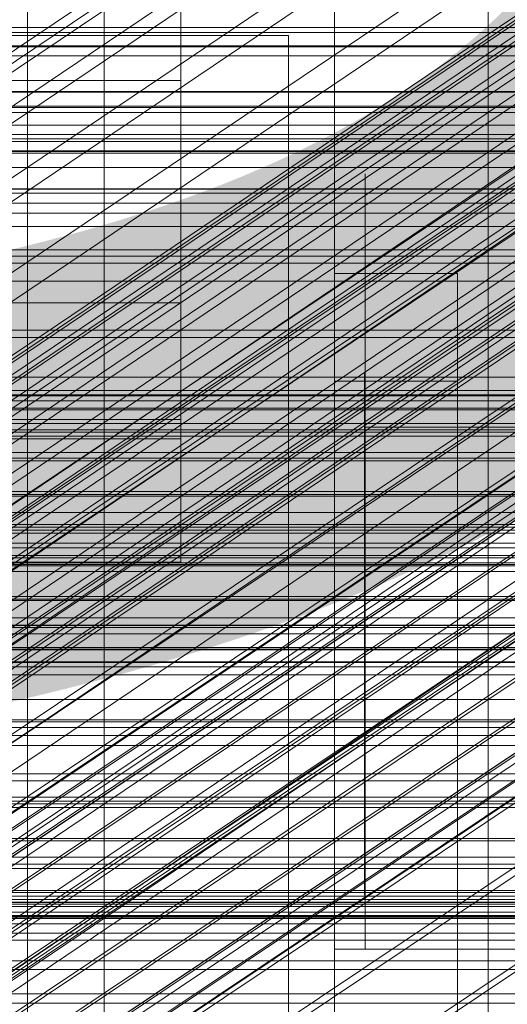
# Model space of a CAD drawing. Header units: millimetres. Extents: x -2233 to 61924, y -68080 to 6847.
# Tile 141 of 256: x 230 to 261, y -34783 to -34719. Entities that reach past the tile are written whole.
import ezdxf

# ---------------------------------------------------------------- set-up
doc = ezdxf.new("R2010")
doc.units = ezdxf.units.MM
for name, color, linetype, lineweight in [('COTAS_O', 1, 'Continuous', 0), ('COTAS_P', 1, 'Continuous', 0), ('frontal_bajante_movil', 7, 'Continuous', 0), ('frontal_briquetadora', 7, 'Continuous', 0), ('frontal_C01', 7, 'Continuous', 0), ('frontal_C02', 7, 'Continuous', 0), ('frontal_C03', 7, 'Continuous', 0), ('frontal_C05', 7, 'Continuous', 0), ('frontal_mezcladora', 7, 'Continuous', 0)]:
    doc.layers.add(name, color=color, linetype=linetype, lineweight=lineweight)
doc.dimstyles.new('R19_100', dxfattribs={"dimtxt": 250, "dimasz": 150, "dimexe": 150, "dimexo": 80, "dimgap": 100, "dimtad": 1, "dimtih": 1, "dimtoh": 1, "dimdsep": 46, "dimcen": 0.09, "dimadec": 0, "dimazin": 0, "dimtfac": 1, "dimtdec": 4, "dimtofl": 0, "dimtmove": 0, "dimatfit": 3, "dimfxl": 1, "dimtolj": 1, "dimtzin": 0, "dimarcsym": 0})

# ---------------------------------------------------------------- blocks, each defined once
blk = doc.blocks.new('DIM_R28_48')
at = {"layer": 'COTAS_P'}
for p, q in [((-1750, -34600), (-1600, -34555)), ((2600, -34600), (2450, -34555)), ((-1750, -35500), (-1750, -34600)), ((-1750, -34600), (2600, -34600)), ((-1750, -34600), (-1600, -34645)), ((2600, -34600), (2450, -34645)), ((2600, -35500), (2600, -34600))]:
    blk.add_line(p, q, dxfattribs=at)
blk.add_text('4350 P', height=250, dxfattribs=at).set_placement((425, -34500))
blk = doc.blocks.new('DIM_R28_50')
at = {"layer": 'COTAS_P'}
for p, q in [((1705.784, -34504.945), (1551.897, -34475.895)), ((-194.216, -34704.945), (1705.784, -34504.945)), ((1705.784, -34504.945), (1561.319, -34565.401)), ((1800, -35400), (1705.784, -34504.945)), ((-194.216, -34704.945), (-49.751, -34644.49)), ((-100, -35600), (-194.216, -34704.945)), ((-194.216, -34704.945), (-40.33, -34733.995))]:
    blk.add_line(p, q, dxfattribs=at)
blk.add_text('1910.5 P', height=250, rotation=6.00901, dxfattribs=at).set_placement((745.315, -34505.495))
blk = doc.blocks.new('DIM_R28_53')
at = {"layer": 'COTAS_P'}
for p, q in [((-150, -32300), (550, -32300)), ((550, -32300), (505, -32450)), ((550, -34900), (550, -32300)), ((550, -32300), (595, -32450)), ((550, -34900), (505, -34750)), ((550, -34900), (595, -34750)), ((-150, -34900), (550, -34900))]:
    blk.add_line(p, q, dxfattribs=at)
blk.add_text('2600 P', height=250, rotation=90, dxfattribs=at).set_placement((450, -33600))
blk = doc.blocks.new('DIM_R28_56')
at = {"layer": 'COTAS_O'}
for p, q in [((-650, -34200), (-500, -34155)), ((650, -34200), (500, -34155)), ((-650, -34900), (-650, -34200)), ((-650, -34200), (650, -34200)), ((-650, -34200), (-500, -34245)), ((650, -34200), (500, -34245)), ((650, -34900), (650, -34200))]:
    blk.add_line(p, q, dxfattribs=at)
blk.add_text('1300 O', height=250, dxfattribs=at).set_placement((0, -34100))
blk = doc.blocks.new('DIM_R28_61')
at = {"layer": 'COTAS_P'}
for p, q in [((-305, -34680), (395, -34680)), ((395, -34680), (350, -34830)), ((395, -36000), (395, -34680)), ((395, -34680), (440, -34830)), ((395, -36000), (350, -35850)), ((395, -36000), (440, -35850)), ((-305, -36000), (395, -36000))]:
    blk.add_line(p, q, dxfattribs=at)
blk.add_text('1320 P', height=250, rotation=90, dxfattribs=at).set_placement((295, -35340))

msp = doc.modelspace()

# ---------------------------------------------------------------- linework, layer by layer
at = {"layer": 'frontal_bajante_movil'}
for p, q in [((235, -34680), (235, -35227.232)), ((235, -35230.051), (235, -34682.819))]:
    msp.add_line(p, q, dxfattribs=at)
at = {"layer": 'frontal_briquetadora'}
for p, q in [((210, -34736), (430, -34736)), ((210, -34736), (320, -34736)), ((210, -34750), (340, -34750)), ((210, -34750), (320, -34750)), ((-490, -34760), (490, -34760)), ((-490, -34760), (340, -34760))]:
    msp.add_line(p, q, dxfattribs=at)
at = {"layer": 'frontal_C01'}
for p, q in [((250, -35948.844), (250, -33373.251)), ((250, -33378.064), (250, -35953.656)), ((146.872, -34776.458), (331.181, -34652.123)), ((148.32, -34776.807), (332.629, -34652.472)), ((146.383, -34777.548), (330.692, -34653.213)), ((150.629, -34778.572), (334.938, -34654.237)), ((146.887, -34780.003), (331.197, -34655.668)), ((141.045, -34800.428), (354.844, -34656.2)), ((141.218, -34800.042), (355.017, -34655.814)), ((141.731, -34800.166), (355.53, -34655.937)), ((142.549, -34800.791), (356.348, -34656.563)), ((141.224, -34801.298), (355.022, -34657.07)), ((153.641, -34781.633), (337.95, -34657.298)), ((143.617, -34801.875), (357.415, -34657.647)), ((141.742, -34802.592), (355.541, -34658.364)), ((144.861, -34803.345), (358.659, -34659.117)), ((148.35, -34783.655), (332.659, -34659.321)), ((142.565, -34804.223), (356.363, -34659.994)), ((359.995, -34660.871), (146.196, -34805.099)), ((157.152, -34785.78), (341.461, -34661.445)), ((143.635, -34806.078), (357.434, -34661.85)), ((147.533, -34807.019), (361.332, -34662.791)), ((144.881, -34808.033), (358.68, -34663.804)), ((150.672, -34788.257), (334.981, -34663.922)), ((148.779, -34808.973), (362.578, -34664.745)), ((146.218, -34809.952), (360.017, -34665.724)), ((149.85, -34810.829), (363.648, -34666.6)), ((345.231, -34666.396), (160.922, -34790.731)), ((147.554, -34811.707), (361.352, -34667.478)), ((150.672, -34812.459), (364.471, -34668.231)), ((148.798, -34813.176), (362.596, -34668.948)), ((153.694, -34793.494), (338.003, -34669.159)), ((151.191, -34813.754), (364.989, -34669.525)), ((149.865, -34814.26), (363.664, -34670.032)), ((151.369, -34814.623), (365.168, -34670.395)), ((150.683, -34814.886), (364.482, -34670.657)), ((151.196, -34815.01), (364.995, -34670.781)), ((164.693, -34796.149), (349.002, -34671.814)), ((157.211, -34799.009), (341.52, -34674.675)), ((168.21, -34801.664), (352.519, -34677.329)), ((160.982, -34804.427), (345.291, -34680.092)), ((171.232, -34806.901), (355.541, -34682.566)), ((164.752, -34809.378), (349.061, -34685.044)), ((173.554, -34811.502), (357.863, -34687.168)), ((168.263, -34813.525), (352.572, -34689.191)), ((175.016, -34815.155), (359.326, -34690.82)), ((171.275, -34816.586), (355.584, -34692.251)), ((175.521, -34817.61), (359.83, -34693.275)), ((173.584, -34818.351), (357.893, -34694.016)), ((175.032, -34818.7), (359.341, -34694.365)), ((-311.15, -34726.722), (311.15, -34726.722)), ((-311.15, -34727.514), (311.15, -34727.514)), ((-311.15, -34727.661), (311.15, -34727.661)), ((-311.15, -34729.982), (311.15, -34729.982)), ((-311.15, -34730.267), (311.15, -34730.267)), ((-311.15, -34733.96), (311.15, -34733.96)), ((-311.15, -34734.362), (311.15, -34734.362)), ((-311.15, -34739.175), (311.15, -34739.175)), ((-311.15, -34739.667), (311.15, -34739.667)), ((-440, -34743.121), (440, -34743.121)), ((-440, -34743.401), (440, -34743.401)), ((-440, -34743.453), (440, -34743.453)), ((-440, -34744.276), (440, -34744.276)), ((-440, -34744.377), (440, -34744.377)), ((311.15, -34745.272), (-311.15, -34745.272)), ((-440, -34745.685), (440, -34745.685)), ((-440, -34745.828), (440, -34745.828)), ((-311.15, -34745.821), (311.15, -34745.821)), ((-440, -34747.533), (440, -34747.533)), ((-440, -34747.708), (440, -34747.708)), ((440, -34749.694), (-440, -34749.694)), ((-440, -34749.888), (440, -34749.888)), ((-311.15, -34751.836), (311.15, -34751.836)), ((-440, -34752.019), (440, -34752.019)), ((-440, -34752.221), (440, -34752.221)), ((-311.15, -34752.404), (311.15, -34752.404)), ((-440, -34754.352), (440, -34754.352)), ((-440, -34754.547), (440, -34754.547)), ((-440, -34756.533), (440, -34756.533)), ((-440, -34756.707), (440, -34756.707)), ((-440, -34758.412), (440, -34758.412)), ((-440, -34758.555), (440, -34758.555)), ((-311.15, -34758.419), (311.15, -34758.419)), ((-311.15, -34758.968), (311.15, -34758.968)), ((-440, -34759.864), (440, -34759.864)), ((-440, -34759.964), (440, -34759.964)), ((-440, -34760.787), (440, -34760.787)), ((-440, -34760.839), (440, -34760.839)), ((-440, -34761.12), (440, -34761.12)), ((-311.15, -34764.573), (311.15, -34764.573)), ((-311.15, -34765.066), (311.15, -34765.066)), ((-311.15, -34769.878), (311.15, -34769.878)), ((-311.15, -34770.281), (311.15, -34770.281)), ((-311.15, -34773.974), (311.15, -34773.974)), ((-311.15, -34774.258), (311.15, -34774.258)), ((-311.15, -34776.58), (311.15, -34776.58)), ((-311.15, -34776.727), (311.15, -34776.727)), ((-311.15, -34777.519), (311.15, -34777.519))]:
    msp.add_line(p, q, dxfattribs=at)
at = {"layer": 'frontal_C02'}
for p, q in [((250, -35767.183), (250, -32921.727)), ((250, -32926.497), (250, -35771.953)), ((146.872, -34805.433), (331.181, -34682.179)), ((148.32, -34805.591), (332.629, -34682.337)), ((146.383, -34806.716), (330.692, -34683.462)), ((150.629, -34807.179), (334.938, -34683.924)), ((141.045, -34829.397), (354.844, -34686.421)), ((141.218, -34828.942), (355.017, -34685.967)), ((141.731, -34828.998), (355.53, -34686.023)), ((146.887, -34809.352), (331.197, -34686.098)), ((142.549, -34829.561), (356.348, -34686.585)), ((153.641, -34810.088), (337.95, -34686.833)), ((141.224, -34830.331), (355.022, -34687.355)), ((143.617, -34830.591), (357.415, -34687.616)), ((141.742, -34831.681), (355.541, -34688.705)), ((144.861, -34832.02), (358.659, -34689.045)), ((148.35, -34813.162), (332.659, -34689.907)), ((142.565, -34833.354), (356.363, -34690.379)), ((359.995, -34690.774), (146.196, -34833.75)), ((157.152, -34814.12), (341.461, -34690.866)), ((143.635, -34835.238), (357.434, -34692.262)), ((147.533, -34835.662), (361.332, -34692.687)), ((144.881, -34837.202), (358.68, -34694.227)), ((148.779, -34837.627), (362.578, -34694.652)), ((150.672, -34817.885), (334.981, -34694.63)), ((345.231, -34695.747), (160.922, -34819.001)), ((146.218, -34839.115), (360.017, -34696.139)), ((149.85, -34839.51), (363.648, -34696.535)), ((147.554, -34840.844), (361.352, -34697.869)), ((150.672, -34841.184), (364.471, -34698.209)), ((148.798, -34842.273), (362.596, -34699.298)), ((151.191, -34842.534), (364.989, -34699.558)), ((153.694, -34823.2), (338.003, -34699.946)), ((149.865, -34843.304), (363.664, -34700.329)), ((151.369, -34843.468), (365.168, -34700.492)), ((150.683, -34843.866), (364.482, -34700.891)), ((151.196, -34843.922), (364.995, -34700.947)), ((164.693, -34824.398), (349.002, -34701.144)), ((157.211, -34828.745), (341.52, -34705.491)), ((168.21, -34829.943), (352.519, -34706.689)), ((160.982, -34834.142), (345.291, -34710.888)), ((171.232, -34835.259), (355.541, -34712.004)), ((164.752, -34839.023), (349.061, -34715.769)), ((173.554, -34839.982), (357.863, -34716.728)), ((168.263, -34843.056), (352.572, -34719.801)), ((430, -34772.309), (-430, -34772.309)), ((430, -34777.309), (-430, -34777.309))]:
    msp.add_line(p, q, dxfattribs=at)
at = {"layer": 'frontal_C03'}
for p, q in [((-1250, -34719.469), (1250, -34719.469)), ((1250, -34719.787), (-1250, -34719.787)), ((1250, -34720.669), (-1250, -34720.669)), ((-1250, -34720.737), (1250, -34720.737)), ((1250, -34721.322), (-1250, -34721.322)), ((1250, -34723.63), (-1250, -34723.63)), ((-1250, -34723.689), (1250, -34723.689)), ((-1250, -34724.585), (1250, -34724.585)), ((-1250, -34724.687), (1250, -34724.687)), ((1500, -34725.842), (-1500, -34725.842)), ((-1250, -34726.441), (1250, -34726.441)), ((-1250, -34726.905), (1250, -34726.905)), ((-1250, -34727.538), (1250, -34727.538)), ((1250, -34728.596), (-1250, -34728.596)), ((1250, -34730.904), (-1250, -34730.904)), ((1250, -34731.557), (-1250, -34731.557)), ((1250, -34732.439), (-1250, -34732.439)), ((-1500, -34734.825), (1500, -34734.825)), ((1250, -34742.245), (-1250, -34742.245)), ((1250, -34743.126), (-1250, -34743.126)), ((1250, -34743.78), (-1250, -34743.78)), ((1250, -34746.087), (-1250, -34746.087)), ((-1250, -34747.145), (1250, -34747.145)), ((1250, -34749.997), (-1250, -34749.997)), ((1250, -34751.054), (-1250, -34751.054)), ((-1250, -34753.07), (1250, -34753.07)), ((1250, -34753.361), (-1250, -34753.361)), ((-1250, -34753.868), (1250, -34753.868)), ((1250, -34754.015), (-1250, -34754.015)), ((-1250, -34754.452), (1250, -34754.452)), ((1250, -34754.896), (-1250, -34754.896)), ((-1250, -34756.79), (1250, -34756.79)), ((-1250, -34757.92), (1250, -34757.92)), ((-1250, -34761.639), (1250, -34761.639)), ((-1250, -34763.236), (1250, -34763.236)), ((1250, -34764.703), (-1250, -34764.703)), ((1250, -34765.584), (-1250, -34765.584)), ((1250, -34766.237), (-1250, -34766.237)), ((-1250, -34768.083), (1250, -34768.083)), ((1250, -34768.545), (-1250, -34768.545)), ((-1250, -34769.602), (1250, -34769.602)), ((-1250, -34770.038), (1250, -34770.038)), ((1250, -34772.454), (-1250, -34772.454)), ((1250, -34773.512), (-1250, -34773.512)), ((-1268, -34776.056), (1268, -34776.056)), ((-1268, -34776.28), (1268, -34776.28)), ((-1250, -34775.683), (1250, -34775.683)), ((1250, -34775.819), (-1250, -34775.819)), ((-1268, -34776.445), (1268, -34776.445)), ((1250, -34776.473), (-1250, -34776.473)), ((-1268, -34777.102), (1268, -34777.102)), ((-1268, -34777.42), (1268, -34777.42)), ((1250, -34777.354), (-1250, -34777.354)), ((1250, -34777.864), (-1250, -34777.864)), ((-1268, -34778.466), (1268, -34778.466)), ((-1268, -34778.915), (1268, -34778.915)), ((-1268, -34780.278), (1268, -34780.278)), ((-1268, -34780.828), (1268, -34780.828)), ((-1268, -34782.416), (1268, -34782.416)), ((1268, -34783.029), (-1268, -34783.029))]:
    msp.add_line(p, q, dxfattribs=at)
at = {"layer": 'frontal_C05'}
for p, q in [((250, -34792), (250, -34717)), ((230, -34717.688), (230, -34719.143)), ((230, -34719.714), (230, -34718.567)), ((230, -34719.143), (230, -34720.698)), ((230, -34720.96), (230, -34719.714)), ((228, -34720), (247, -34720)), ((247, -34789), (247, -34720)), ((230, -34720.698), (230, -34722.347)), ((230, -34722.3), (230, -34720.96)), ((230, -34723.731), (230, -34722.3)), ((230, -34722.347), (230, -34724.088)), ((230, -34725.25), (230, -34723.731)), ((230, -34724.088), (230, -34725.916)), ((230, -34726.853), (230, -34725.25)), ((230, -34725.916), (230, -34727.826)), ((230, -34728.536), (230, -34726.853)), ((230, -34727.826), (230, -34729.813)), ((230, -34730.295), (230, -34728.536)), ((252, -34729.035), (252, -34729)), ((252, -34729.138), (252, -34729.035)), ((252, -34729.311), (252, -34729.138)), ((252, -34729.551), (252, -34729.311)), ((230, -34729.813), (230, -34731.873)), ((252, -34729.86), (252, -34729.551)), ((252, -34730.236), (252, -34729.86)), ((230, -34732.124), (230, -34730.295)), ((252, -34730.678), (252, -34730.236)), ((252, -34731.185), (252, -34730.678)), ((252, -34731.756), (252, -34731.185)), ((230, -34731.873), (230, -34734)), ((252, -34732.39), (252, -34731.756)), ((230, -34734.021), (230, -34732.124)), ((252, -34733.086), (252, -34732.39)), ((252, -34733.841), (252, -34733.086)), ((252, -34734.654), (252, -34733.841)), ((230, -34734), (230, -34736.189)), ((230, -34735.98), (230, -34734.021)), ((252, -34735.523), (252, -34734.654)), ((250, -34803.5), (250, -34735.5)), ((250, -34735.5), (258, -34735.5)), ((252, -34736.446), (252, -34735.523)), ((258, -34803.5), (258, -34735.5)), ((230, -34737.996), (230, -34735.98)), ((230, -34736.189), (230, -34738.436)), ((252, -34737.421), (252, -34736.446)), ((252, -34738.446), (252, -34737.421)), ((230, -34740.064), (230, -34737.996)), ((230, -34738.436), (230, -34740.733)), ((252, -34739.519), (252, -34738.446)), ((252, -34740.636), (252, -34739.519)), ((230, -34742.18), (230, -34740.064)), ((230, -34740.733), (230, -34743.076)), ((252, -34741.795), (252, -34740.636)), ((230, -34744.337), (230, -34742.18)), ((251.95, -34742), (251.95, -34742.021)), ((251.95, -34742.021), (251.95, -34742.084)), ((251.95, -34742.084), (251.95, -34742.19)), ((251.95, -34742.19), (251.95, -34742.337)), ((252, -34742.994), (252, -34741.795)), ((252, -34742), (252, -34742.019)), ((252, -34742.074), (252, -34742.019)), ((252, -34742.166), (252, -34742.074)), ((252, -34742.295), (252, -34742.166)), ((252, -34742.461), (252, -34742.295)), ((250, -34810.5), (250, -34742.5)), ((250, -34742.5), (258, -34742.5)), ((251.95, -34742.337), (251.95, -34742.526)), ((251.95, -34742.526), (251.95, -34742.755)), ((251.95, -34742.755), (251.95, -34743.025)), ((252, -34742.662), (252, -34742.461)), ((252, -34742.899), (252, -34742.662)), ((252, -34743.171), (252, -34742.899)), ((258, -34810.5), (258, -34742.5)), ((230, -34743.076), (230, -34745.458)), ((251.95, -34743.025), (251.95, -34743.335)), ((251.95, -34743.335), (251.95, -34743.684)), ((252, -34744.23), (252, -34742.994)), ((252, -34743.477), (252, -34743.171)), ((252, -34743.817), (252, -34743.477)), ((251.95, -34743.684), (251.95, -34744.07)), ((251.95, -34744.07), (251.95, -34744.494)), ((252, -34744.19), (252, -34743.817)), ((252, -34744.596), (252, -34744.19)), ((252, -34745.5), (252, -34744.23)), ((230, -34746.531), (230, -34744.337)), ((251.95, -34744.494), (251.95, -34744.954)), ((252, -34745.033), (252, -34744.596)), ((230, -34745.458), (230, -34747.874)), ((251.95, -34744.954), (251.95, -34745.449)), ((251.95, -34745.449), (251.95, -34745.977)), ((252, -34745.5), (252, -34745.033)), ((252, -34779.5), (252, -34745.5)), ((252, -34746.031), (252, -34745.5)), ((252, -34745.5), (286, -34745.5)), ((251.95, -34745.977), (251.95, -34746.538)), ((252, -34746.594), (252, -34746.031)), ((230, -34748.755), (230, -34746.531)), ((251.95, -34746.5), (251.95, -34746.516)), ((251.95, -34746.562), (251.95, -34746.516)), ((251.95, -34746.538), (251.95, -34747.13)), ((251.95, -34746.64), (251.95, -34746.562)), ((251.95, -34746.748), (251.95, -34746.64)), ((251.95, -34746.887), (251.95, -34746.748)), ((252, -34747.187), (252, -34746.594)), ((251.95, -34747.055), (251.95, -34746.887)), ((251.95, -34747.254), (251.95, -34747.055)), ((251.95, -34747.13), (251.95, -34747.751)), ((251.95, -34747.482), (251.95, -34747.254)), ((252, -34747.81), (252, -34747.187)), ((230, -34747.874), (230, -34750.318)), ((251.95, -34747.738), (251.95, -34747.482)), ((251.95, -34748.022), (251.95, -34747.738)), ((251.95, -34747.751), (251.95, -34748.401)), ((251.95, -34748.334), (251.95, -34748.022)), ((252, -34748.46), (252, -34747.81)), ((251.95, -34748.672), (251.95, -34748.334)), ((251.95, -34748.401), (251.95, -34749.076)), ((251.95, -34749.036), (251.95, -34748.672)), ((252, -34749.137), (252, -34748.46)), ((230, -34751.005), (230, -34748.755)), ((251.95, -34749.424), (251.95, -34749.036)), ((251.95, -34749.076), (251.95, -34749.777)), ((252, -34749.838), (252, -34749.137)), ((251.95, -34749.837), (251.95, -34749.424)), ((251.95, -34749.777), (251.95, -34750.5)), ((251.95, -34750.272), (251.95, -34749.837)), ((252, -34750.562), (252, -34749.838)), ((230, -34750.318), (230, -34752.783)), ((251.95, -34750.729), (251.95, -34750.272)), ((251.95, -34750.5), (251.95, -34751.244)), ((252, -34751.306), (252, -34750.562)), ((230, -34753.275), (230, -34751.005)), ((251.95, -34751.206), (251.95, -34750.729)), ((251.95, -34751.703), (251.95, -34751.206)), ((251.95, -34751.244), (251.95, -34752.008)), ((251.95, -34752.218), (251.95, -34751.703)), ((252, -34752.07), (252, -34751.306)), ((251.95, -34752.008), (251.95, -34752.789)), ((251.95, -34752.75), (251.95, -34752.218)), ((252, -34752.851), (252, -34752.07)), ((230, -34752.783), (230, -34755.263)), ((251.95, -34753.297), (251.95, -34752.75)), ((251.95, -34752.789), (251.95, -34753.586)), ((252, -34753.647), (252, -34752.851)), ((230, -34755.559), (230, -34753.275)), ((251.95, -34753.859), (251.95, -34753.297)), ((251.95, -34753.586), (251.95, -34754.396)), ((252, -34754.456), (252, -34753.647)), ((251.95, -34754.433), (251.95, -34753.859)), ((251.95, -34754.396), (251.95, -34755.217)), ((251.95, -34755.019), (251.95, -34754.433)), ((252, -34755.277), (252, -34754.456)), ((251.95, -34755.614), (251.95, -34755.019)), ((230, -34755.263), (230, -34757.753)), ((230, -34757.852), (230, -34755.559)), ((251.95, -34755.217), (251.95, -34756.048)), ((251.95, -34756.218), (251.95, -34755.614)), ((252, -34756.106), (252, -34755.277)), ((251.95, -34756.048), (251.95, -34756.886)), ((251.95, -34756.829), (251.95, -34756.218)), ((252, -34756.943), (252, -34756.106)), ((251.95, -34757.446), (251.95, -34756.829)), ((251.95, -34756.886), (251.95, -34757.73)), ((252, -34757.785), (252, -34756.943)), ((251.95, -34758.066), (251.95, -34757.446)), ((230, -34757.753), (230, -34760.247)), ((230, -34760.148), (230, -34757.852)), ((251.95, -34757.73), (251.95, -34758.576)), ((251.95, -34758.688), (251.95, -34758.066)), ((252, -34758.63), (252, -34757.785)), ((251.95, -34758.576), (251.95, -34759.424)), ((251.95, -34759.312), (251.95, -34758.688)), ((252, -34759.476), (252, -34758.63)), ((251.95, -34759.934), (251.95, -34759.312)), ((251.95, -34759.424), (251.95, -34760.27)), ((252, -34760.321), (252, -34759.476)), ((230, -34762.441), (230, -34760.148)), ((230, -34760.247), (230, -34762.737)), ((251.95, -34760.554), (251.95, -34759.934)), ((251.95, -34760.27), (251.95, -34761.114)), ((251.95, -34761.171), (251.95, -34760.554)), ((252, -34761.163), (252, -34760.321)), ((251.95, -34761.114), (251.95, -34761.952)), ((251.95, -34761.782), (251.95, -34761.171)), ((252, -34761.999), (252, -34761.163)), ((251.95, -34762.386), (251.95, -34761.782)), ((251.95, -34761.952), (251.95, -34762.783)), ((252, -34762.827), (252, -34761.999)), ((230, -34764.725), (230, -34762.441)), ((230, -34762.737), (230, -34765.217)), ((251.95, -34762.981), (251.95, -34762.386)), ((251.95, -34762.783), (251.95, -34763.604)), ((252, -34763.647), (252, -34762.827)), ((251.95, -34763.567), (251.95, -34762.981)), ((251.95, -34764.141), (251.95, -34763.567)), ((251.95, -34763.604), (251.95, -34764.414)), ((252, -34764.454), (252, -34763.647)), ((230, -34766.995), (230, -34764.725)), ((251.95, -34764.703), (251.95, -34764.141)), ((251.95, -34764.414), (251.95, -34765.211)), ((251.95, -34765.25), (251.95, -34764.703)), ((252, -34765.249), (252, -34764.454)), ((230, -34765.217), (230, -34767.682)), ((251.95, -34765.211), (251.95, -34765.992)), ((251.95, -34765.782), (251.95, -34765.25)), ((252, -34766.027), (252, -34765.249)), ((251.95, -34766.297), (251.95, -34765.782)), ((251.95, -34765.992), (251.95, -34766.756)), ((252, -34766.789), (252, -34766.027)), ((251.95, -34766.794), (251.95, -34766.297)), ((230, -34769.245), (230, -34766.995)), ((251.95, -34766.756), (251.95, -34767.5)), ((251.95, -34767.271), (251.95, -34766.794)), ((251.95, -34767.728), (251.95, -34767.271)), ((252, -34767.531), (252, -34766.789)), ((230, -34767.682), (230, -34770.126)), ((251.95, -34767.5), (251.95, -34768.223)), ((251.95, -34768.163), (251.95, -34767.728)), ((252, -34768.252), (252, -34767.531)), ((251.95, -34768.576), (251.95, -34768.163)), ((251.95, -34768.223), (251.95, -34768.924)), ((251.95, -34768.964), (251.95, -34768.576)), ((252, -34768.95), (252, -34768.252)), ((230, -34771.469), (230, -34769.245)), ((251.95, -34768.924), (251.95, -34769.599)), ((251.95, -34769.328), (251.95, -34768.964)), ((252, -34769.623), (252, -34768.95)), ((251.95, -34769.666), (251.95, -34769.328)), ((251.95, -34769.599), (251.95, -34770.249)), ((251.95, -34769.978), (251.95, -34769.666)), ((252, -34770.27), (252, -34769.623)), ((230, -34770.126), (230, -34772.542)), ((251.95, -34770.262), (251.95, -34769.978)), ((251.95, -34770.249), (251.95, -34770.87)), ((251.95, -34770.518), (251.95, -34770.262)), ((251.95, -34770.746), (251.95, -34770.518)), ((252, -34770.889), (252, -34770.27)), ((251.95, -34770.945), (251.95, -34770.746)), ((251.95, -34770.87), (251.95, -34771.462)), ((251.95, -34771.113), (251.95, -34770.945)), ((251.95, -34771.252), (251.95, -34771.113)), ((252, -34771.479), (252, -34770.889)), ((230, -34773.663), (230, -34771.469)), ((251.95, -34771.36), (251.95, -34771.252)), ((251.95, -34771.438), (251.95, -34771.36)), ((251.95, -34771.484), (251.95, -34771.438)), ((251.95, -34771.462), (251.95, -34772.023)), ((251.95, -34771.5), (251.95, -34771.484)), ((252, -34772.038), (252, -34771.479)), ((251.95, -34772.023), (251.95, -34772.551)), ((252, -34772.565), (252, -34772.038)), ((230, -34772.542), (230, -34774.924)), ((251.95, -34772.551), (251.95, -34773.046)), ((251.95, -34773.046), (251.95, -34773.506)), ((252, -34773.057), (252, -34772.565)), ((252, -34773.516), (252, -34773.057)), ((230, -34775.82), (230, -34773.663)), ((251.95, -34773.506), (251.95, -34773.93)), ((252, -34773.938), (252, -34773.516)), ((251.95, -34773.93), (251.95, -34774.316)), ((251.95, -34774.316), (251.95, -34774.665)), ((252, -34774.323), (252, -34773.938)), ((252, -34774.67), (252, -34774.323)), ((230, -34774.924), (230, -34777.267)), ((251.95, -34774.665), (251.95, -34774.975)), ((251.95, -34774.975), (251.95, -34775.245)), ((252, -34774.979), (252, -34774.67)), ((252, -34775.248), (252, -34774.979)), ((251.95, -34775.245), (251.95, -34775.474)), ((251.95, -34775.474), (251.95, -34775.663)), ((252, -34775.476), (252, -34775.248)), ((252, -34775.664), (252, -34775.476)), ((230, -34777.936), (230, -34775.82)), ((251.95, -34775.663), (251.95, -34775.81)), ((251.95, -34775.81), (251.95, -34775.916)), ((251.95, -34775.916), (251.95, -34775.979)), ((251.95, -34775.979), (251.95, -34776)), ((252, -34775.811), (252, -34775.664)), ((252, -34775.916), (252, -34775.811)), ((252, -34775.979), (252, -34775.916)), ((252, -34776), (252, -34775.979)), ((230, -34777.267), (230, -34779.564)), ((230, -34780.004), (230, -34777.936)), ((250, -34795.5), (250, -34779.5)), ((250, -34779.5), (288, -34779.5)), ((252, -34779.5), (286, -34779.5)), ((230, -34779.564), (230, -34781.811)), ((230, -34782.02), (230, -34780.004)), ((230, -34781.811), (230, -34784)), ((230, -34783.979), (230, -34782.02))]:
    msp.add_line(p, q, dxfattribs=at)
at = {"layer": 'frontal_mezcladora'}
for p, q in [((260, -34820), (260, -34600)), ((240, -34686.573), (240, -34722.921)), ((240, -34715.398), (240, -34737.414)), ((195, -34722.921), (240, -34722.921)), ((240, -34722.921), (240, -34746.259)), ((-625, -34725), (625, -34725)), ((-625, -34730), (625, -34730)), ((150, -34730), (625, -34730)), ((-420, -34737.414), (240, -34737.414)), ((240, -34737.414), (240, -34745)), ((-420, -34745), (240, -34745)), ((195, -34746.259), (240, -34746.259)), ((240, -34746.259), (240, -34754.3)), ((195, -34754.3), (240, -34754.3)), ((-600, -34760), (600, -34760)), ((-465, -34760), (295, -34760))]:
    msp.add_line(p, q, dxfattribs=at)

# ---------------------------------------------------------------- dimensions: what is measured, and where the dimension line sits
at = {"layer": 'COTAS_O'}
dim = msp.add_aligned_dim(p1=(-650, -34900), p2=(650, -34900), distance=700, text='<> O', dimstyle='R19_100', dxfattribs=at)
dim.commit()
dim.dimension.update_dxf_attribs({"geometry": 'DIM_R28_56', "text_midpoint": (0, -34200)})
at = {"layer": 'COTAS_P'}
for p1, p2, distance, picture, middle in [((-150, -34900), (-150, -32300), -700, 'DIM_R28_53', (550, -33600)), ((-100, -35600), (1800, -35400), 900, 'DIM_R28_50', (755.784, -34604.945)), ((-1750, -35500), (2600, -35500), 900, 'DIM_R28_48', (425, -34600)), ((-305, -36000), (-305, -34680), -700, 'DIM_R28_61', (395, -35340))]:
    dim = msp.add_aligned_dim(p1=p1, p2=p2, distance=distance, text='<> P', dimstyle='R19_100', dxfattribs=at)
    dim.commit()
    dim.dimension.update_dxf_attribs({"geometry": picture, "text_midpoint": middle})

doc.saveas('drawing.dxf')
